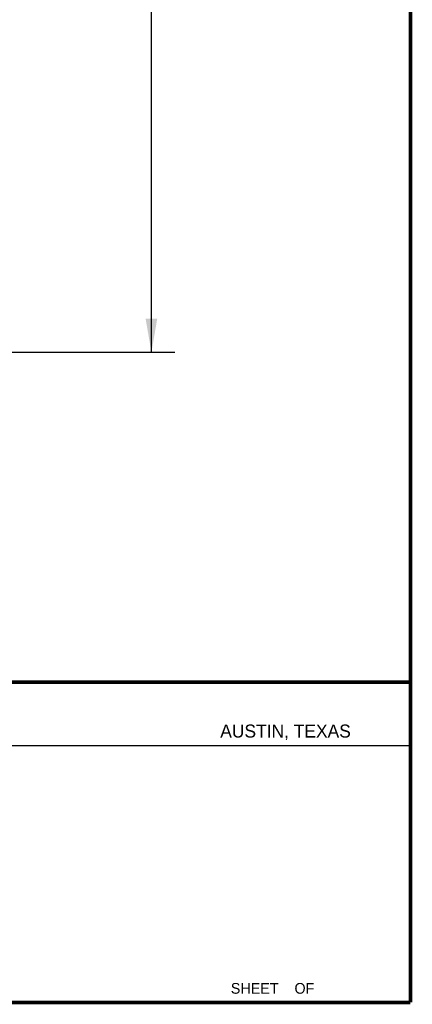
# Model space of a CAD drawing. Header units: inches. Extents: x 0.2 to 16.8, y 0.2 to 10.8.
# Tile 10 of 11: x 14.7 to 16.8, y 0.2 to 5.5. Entities that reach past the tile are written whole.
import ezdxf

# ---------------------------------------------------------------- set-up
doc = ezdxf.new("R2010")
doc.units = ezdxf.units.IN
doc.header["$LTSCALE"] = 0.935
doc.header["$MEASUREMENT"] = 0
doc.layers.get('0').update_dxf_attribs({"linetype": 'CONTINUOUS'})
doc.layers.add('DIMENSIONS', color=7, linetype='CONTINUOUS')
doc.styles.get("Standard").update_dxf_attribs({"font": 'txt', "width": 0.8})
doc.styles.add('TEXTSTYLE_2', font='txt')
doc.dimstyles.new('DIMSTYLE_1', dxfattribs={"dimtxt": 0.125, "dimasz": 0.18, "dimexe": 0.18, "dimexo": 0.0625, "dimgap": 0.09, "dimtad": 0, "dimtih": 1, "dimtoh": 1, "dimdec": 3, "dimzin": 4, "dimdsep": 46, "dimtxsty": 'STANDARD', "dimblk": '_FILLED', "dimblk1": '_FILLED', "dimblk2": '_FILLED', "dimcen": 0.09, "dimadec": 0, "dimazin": 0, "dimtp": 0.01, "dimtm": 0.01, "dimtfac": 1, "dimtdec": 3, "dimtofl": 0, "dimtmove": 0, "dimatfit": 3, "dimldrblk": '_FILLED', "dimfxl": 1, "dimtolj": 1, "dimtzin": 4, "dimarcsym": 0})

# ---------------------------------------------------------------- blocks, each defined once
blk = doc.blocks.new('_FILLED')
at = {"color": 0, "linetype": 'BYBLOCK'}
blk.add_solid([(0, 0), (-1, 0.174), (-1, -0.174)], dxfattribs=at)
blk = doc.blocks.new('*D1')
at = {"layer": 'DIMENSIONS', "color": 2, "linetype": 'CONTINUOUS'}
for p, q in [((14.5163, 7.9284), (15.4895, 7.9284)), ((15.3645, 7.9284), (15.3645, 6.0924)), ((15.3645, 3.7344), (15.3645, 5.8424)), ((12.3473, 3.7344), (15.4895, 3.7344))]:
    blk.add_line(p, q, dxfattribs=at)
at = {"layer": 'DIMENSIONS', "color": 2, "linetype": 'CONTINUOUS', "xscale": 0.18, "yscale": 0.18, "zscale": 0.18}
for p, rotation in [((15.3645, 7.9284), 90), ((15.3645, 3.7344), 270)]:
    blk.add_blockref('_FILLED', p, dxfattribs=dict(at, rotation=rotation))
at = {"layer": 'DIMENSIONS', "color": 2, "linetype": 'CONTINUOUS', "insert": (15.3645, 6.0299), "char_height": 0.125, "width": 1.425, "attachment_point": 2, "line_spacing_factor": 0.9}
blk.add_mtext('4.194{\\Ftxt.shx;\\W1.000000;\\H0.125000; }[106.53]', dxfattribs=at)

msp = doc.modelspace()

# ---------------------------------------------------------------- linework, layer by layer
at = {"color": 2, "linetype": 'CONTINUOUS'}
msp.add_line((13.0653, 1.6329), (16.75, 1.6329), dxfattribs=at)
at = {"color": 7, "linetype": 'CONTINUOUS', "const_width": 0.02}
for points in [[(16.75, 0.2586), (16.75, 10.7586)], [(11.4718, 1.9702), (16.75, 1.9707)], [(0.25, 0.2586), (16.75, 0.2586)]]:
    msp.add_lwpolyline(points, dxfattribs=at)

# ---------------------------------------------------------------- texts
at = {"color": 2, "linetype": 'CONTINUOUS', "attachment_point": 1, "line_spacing_factor": 0.9, "style": 'TEXTSTYLE_2'}
for s, insert, char_height, width in [('AUSTIN, TEXAS', (15.7327, 1.7441), 0.069617, 0.905021), ('SHEET    OF', (15.7892, 0.3625), 0.057262, 0.629882)]:
    msp.add_mtext(s, dxfattribs=dict(at, insert=insert, char_height=char_height, width=width))

# ---------------------------------------------------------------- dimensions: what is measured, and where the dimension line sits
at = {"layer": 'DIMENSIONS', "color": 2, "linetype": 'CONTINUOUS'}
dim = msp.add_linear_dim(base=(15.3645, 7.9284), p1=(12.3473, 3.7344), p2=(14.5163, 7.9284), angle=90, dimstyle='DIMSTYLE_1', dxfattribs=at)
dim.commit()
dim.dimension.update_dxf_attribs({"geometry": '*D1', "text_midpoint": (15.2145, 5.9674), "dimtype": 160})

doc.saveas('drawing.dxf')
